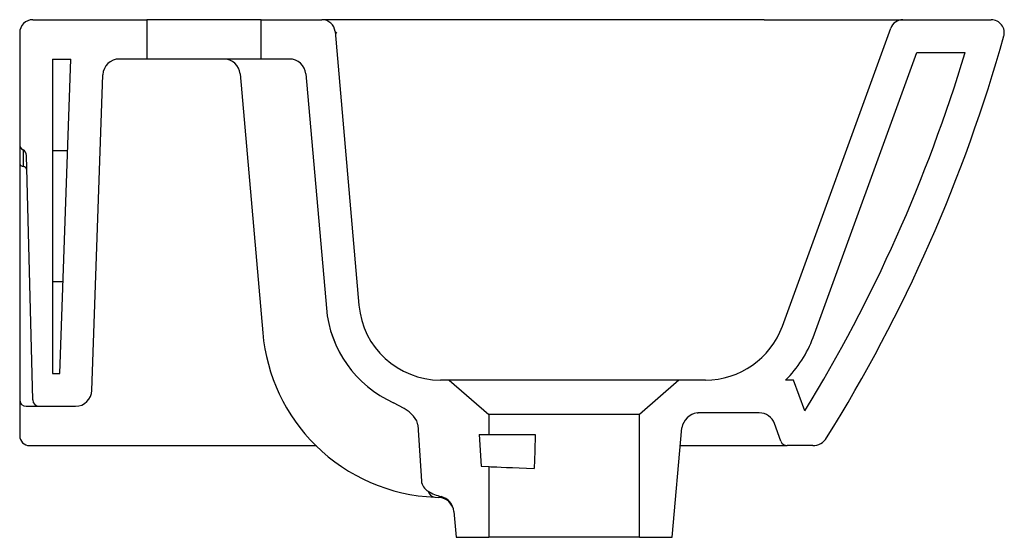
# Model space of a CAD drawing. Header units: millimetres. Extents: x 4033 to 4033.3, y 2208.885 to 2209.043.
import ezdxf

# ---------------------------------------------------------------- set-up
doc = ezdxf.new("R2010")
doc.units = ezdxf.units.MM
doc.layers.add('SANINDUSA', color=3, linetype='Continuous')

msp = doc.modelspace()

# ---------------------------------------------------------------- linework, layer by layer
at = {"layer": 'SANINDUSA'}
for p, q in [((4033.003706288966, 2209.043295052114), (4033.038502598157, 2209.043295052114)), ((4033.038502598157, 2209.043295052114), (4033.038502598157, 2209.031295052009)), ((4033.073502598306, 2209.043295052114), (4033.038502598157, 2209.043295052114)), ((4033.073502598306, 2209.031295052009), (4033.073502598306, 2209.043295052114)), ((4033.073502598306, 2209.043295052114), (4033.092040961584, 2209.043295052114)), ((4033.121922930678, 2209.043295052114), (4033.092040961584, 2209.043295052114)), ((4033.227099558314, 2209.043295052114), (4033.121922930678, 2209.043295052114)), ((4033.227099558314, 2209.043295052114), (4033.269765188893, 2209.043295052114)), ((4033.254489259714, 2209.043295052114), (4033.296455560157, 2209.043295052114)), ((4033.096019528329, 2209.039714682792), (4033.103333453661, 2208.956116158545)), ((4033.232656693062, 2208.94974454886), (4033.265751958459, 2209.040673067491)), ((4032.999706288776, 2209.039295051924), (4032.999706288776, 2209.005295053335)), ((4033.009706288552, 2209.031295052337), (4033.009706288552, 2208.935295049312)), ((4033.009706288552, 2209.031295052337), (4033.015281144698, 2209.031295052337)), ((4033.011928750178, 2208.935295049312), (4033.015281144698, 2209.031295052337)), ((4033.038502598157, 2209.031295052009), (4033.030115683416, 2209.031295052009)), ((4033.073502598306, 2209.031295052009), (4033.038502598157, 2209.031295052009)), ((4033.0821363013, 2209.031295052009), (4033.073502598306, 2209.031295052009)), ((4033.242053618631, 2208.946324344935), (4033.273708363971, 2209.033295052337)), ((4033.273708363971, 2209.033295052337), (4033.288463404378, 2209.033295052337)), ((4033.021754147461, 2208.930120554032), (4033.025119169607, 2209.026482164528)), ((4033.067040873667, 2209.026730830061), (4033.073955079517, 2208.947701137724)), ((4033.087117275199, 2209.026730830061), (4033.093371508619, 2208.955244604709)), ((4032.999706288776, 2209.005295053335), (4032.999706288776, 2208.999379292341)), ((4033.003697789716, 2208.927242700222), (4033.001743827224, 2209.001861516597)), ((4033.014303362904, 2209.003295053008), (4033.009706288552, 2209.003295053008)), ((4032.999706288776, 2208.999379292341), (4032.999706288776, 2208.927295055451)), ((4033.012906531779, 2208.963295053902), (4033.009706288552, 2208.963295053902)), ((4033.009706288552, 2208.935295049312), (4033.011928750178, 2208.935295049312)), ((4033.131331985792, 2208.93329505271), (4033.128240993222, 2208.93329505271)), ((4033.130920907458, 2208.93329505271), (4033.142999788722, 2208.922795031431)), ((4033.201078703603, 2208.93329505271), (4033.188999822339, 2208.922795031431)), ((4033.20916437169, 2208.93329505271), (4033.200898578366, 2208.93329505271)), ((4033.236068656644, 2208.93329505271), (4033.233659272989, 2208.93329505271)), ((4033.239502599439, 2208.92386038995), (4033.236068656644, 2208.93329505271)), ((4032.999706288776, 2208.927295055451), (4032.999706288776, 2208.920661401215)), ((4033.001706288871, 2208.925295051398), (4033.00569710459, 2208.925295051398)), ((4033.00569710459, 2208.925295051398), (4033.016757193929, 2208.925295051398)), ((4033.188999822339, 2208.922795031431), (4033.142999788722, 2208.922795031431)), ((4033.142999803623, 2208.922795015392), (4033.142999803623, 2208.916695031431)), ((4033.188999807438, 2208.885295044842), (4033.188999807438, 2208.922795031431)), ((4033.206623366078, 2208.923286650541), (4033.206906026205, 2208.923295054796)), ((4033.225565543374, 2208.923295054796), (4033.206906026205, 2208.923295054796)), ((4033.225565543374, 2208.923295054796), (4033.225565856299, 2208.923294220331)), ((4032.999706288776, 2208.920661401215), (4032.999706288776, 2208.91629504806)), ((4033.12126989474, 2208.919650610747), (4033.122387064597, 2208.902455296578)), ((4033.232227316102, 2208.914611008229), (4033.230264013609, 2208.920005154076)), ((4033.14007814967, 2208.916695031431), (4033.140710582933, 2208.906960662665)), ((4033.198999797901, 2208.885295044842), (4033.201925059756, 2208.918730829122)), ((4033.002706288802, 2208.913295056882), (4033.086883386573, 2208.913295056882)), ((4033.086883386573, 2208.913295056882), (4033.089739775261, 2208.913295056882)), ((4033.089739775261, 2208.913295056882), (4033.090330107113, 2208.913295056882)), ((4033.201449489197, 2208.913295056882), (4033.234106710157, 2208.913295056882)), ((4033.241940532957, 2208.913295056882), (4033.234106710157, 2208.913295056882)), ((4033.140710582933, 2208.906960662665), (4033.142999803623, 2208.906865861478)), ((4033.142999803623, 2208.906865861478), (4033.142999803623, 2208.885295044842)), ((4033.126470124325, 2208.897541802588), (4033.127635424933, 2208.897493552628)), ((4033.128411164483, 2208.897745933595), (4033.127635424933, 2208.897493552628)), ((4033.132311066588, 2208.893167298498), (4033.132999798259, 2208.885295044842)), ((4033.132999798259, 2208.885295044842), (4033.142999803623, 2208.885295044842)), ((4033.188999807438, 2208.885295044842), (4033.142999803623, 2208.885295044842)), ((4033.188999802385, 2208.885432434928), (4033.189137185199, 2208.885295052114)), ((4033.188999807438, 2208.885295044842), (4033.198999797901, 2208.885295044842))]:
    msp.add_line(p, q, dxfattribs=at)
for points in [[(4033.096025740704, 2209.039643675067), (4033.096151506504, 2209.039564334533), (4033.096555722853, 2209.03914651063)], [(4033.000725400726, 2209.003552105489), (4033.000727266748, 2209.003381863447), (4033.000733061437, 2209.002852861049), (4033.00074116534, 2209.002112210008), (4033.000752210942, 2209.00110115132), (4033.000765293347, 2208.999901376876), (4033.000780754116, 2208.998480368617)], [(4033.201078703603, 2208.93329505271), (4033.20071845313, 2208.933292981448), (4033.199616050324, 2208.933288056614), (4033.197502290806, 2208.933281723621), (4033.194431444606, 2208.933276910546), (4033.19063509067, 2208.933275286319), (4033.186020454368, 2208.933276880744), (4033.180964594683, 2208.933280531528), (4033.17532796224, 2208.933284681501), (4033.169603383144, 2208.933287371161), (4033.163608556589, 2208.933287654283), (4033.157866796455, 2208.933285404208), (4033.152193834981, 2208.933281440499), (4033.147060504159, 2208.933277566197), (4033.142323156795, 2208.933275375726), (4033.138362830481, 2208.933276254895), (4033.135084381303, 2208.933280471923), (4033.132760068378, 2208.933286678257), (4033.131331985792, 2208.933292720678), (4033.130920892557, 2208.93329505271)], [(4033.12126989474, 2208.919650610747), (4033.120967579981, 2208.920821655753), (4033.119976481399, 2208.922315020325), (4033.118659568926, 2208.923560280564), (4033.117178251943, 2208.924613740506), (4033.11387304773, 2208.926378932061)], [(4033.14007814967, 2208.916695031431), (4033.142999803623, 2208.916695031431)], [(4033.142999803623, 2208.916695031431), (4033.157177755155, 2208.916695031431), (4033.157021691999, 2208.911618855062), (4033.156859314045, 2208.906291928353)], [(4033.142999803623, 2208.906865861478), (4033.143154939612, 2208.906859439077), (4033.143618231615, 2208.906840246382), (4033.144383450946, 2208.906808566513), (4033.145440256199, 2208.906764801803), (4033.146774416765, 2208.906709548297), (4033.148367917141, 2208.906643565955), (4033.150199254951, 2208.906567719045), (4033.15224373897, 2208.906483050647), (4033.15447378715, 2208.906390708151), (4033.156859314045, 2208.906291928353)]]:
    msp.add_lwpolyline(points, dxfattribs=at)
for centre, radius, start, end in [((4033.003706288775, 2209.039295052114), 0.004, 90, 180), ((4033.092040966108, 2209.039295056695), 0.003999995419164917, 4.99993963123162, 90.00006479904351), ((4033.269507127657, 2209.039295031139), 0.004000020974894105, 89.99995807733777, 159.9997901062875), ((4033.296455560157, 2209.039295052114), 0.004, 344.2815146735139, 90), ((4032.843058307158, 2209.166898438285), 0.4750113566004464, 328.0667702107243, 344.2975902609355), ((4033.030115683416, 2209.026295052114), 0.005000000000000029, 90, 177.9999999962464), ((4033.062059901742, 2209.026295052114), 0.005000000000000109, 4.999999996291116, 90), ((4033.082136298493, 2209.026295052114), 0.005, 4.999999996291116, 90), ((4032.843059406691, 2209.166897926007), 0.465010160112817, 328.4898267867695, 343.3029185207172), ((4033.001706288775, 2209.005295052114), 0.002, 180, 240.6302286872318), ((4032.999744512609, 2209.001809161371), 0.00200000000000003, 1.499999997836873, 60.63022868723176), ((4033.000876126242, 2208.999685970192), 0.001209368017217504, 194.6897687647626, 265.4768936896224), ((4033.00071781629, 2208.997296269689), 0.001185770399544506, 16.53778555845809, 86.95744875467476), ((4033.128238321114, 2208.958295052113), 0.02500000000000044, 184.9999999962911, 270), ((4033.128238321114, 2208.958295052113), 0.03500000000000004, 184.9999999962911, 245.7677449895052), ((4033.128221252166, 2208.958282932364), 0.03498194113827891, 185.0010667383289, 245.7850932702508), ((4033.209164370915, 2208.958295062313), 0.02500000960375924, 270.0000017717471, 339.999983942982), ((4033.128745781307, 2208.952494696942), 0.05499999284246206, 184.9999937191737, 225.4567222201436), ((4033.209164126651, 2208.958295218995), 0.03500029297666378, 314.4154091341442, 339.9998800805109), ((4033.016757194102, 2208.930295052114), 0.005, 270, 357.9999999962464), ((4033.001706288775, 2208.927295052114), 0.002000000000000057, 180, 270), ((4033.0056971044, 2208.927295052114), 0.002, 181.4999999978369, 270), ((4033.207609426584, 2208.917569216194), 0.005801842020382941, 99.78528729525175, 168.4504970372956), ((4033.225565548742, 2208.918295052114), 0.004999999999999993, 20.00000000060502, 90), ((4033.002706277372, 2208.916295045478), 0.002999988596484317, 179.9999506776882, 270.0002182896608), ((4033.128745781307, 2208.952494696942), 0.05499999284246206, 225.4567222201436, 267.6286765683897), ((4033.234106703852, 2208.915295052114), 0.002, 200.000000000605, 270), ((4033.241940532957, 2208.918295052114), 0.005000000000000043, 270, 328.0665990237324), ((4033.126626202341, 2208.903086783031), 0.00428591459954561, 188.4728042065, 240.4770076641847), ((4033.130856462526, 2208.90917718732), 0.01168986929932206, 237.143164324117, 257.92564146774), ((4033.126940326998, 2208.900009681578), 0.002512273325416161, 195.0495254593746, 259.2127788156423), ((4033.127528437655, 2208.89268130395), 0.004794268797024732, 22.51595438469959, 88.81000614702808), ((4033.127190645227, 2208.892756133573), 0.005136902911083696, 4.590945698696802, 76.2551683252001)]:
    msp.add_arc(centre, radius, start, end, dxfattribs=at)

doc.saveas('drawing.dxf')
